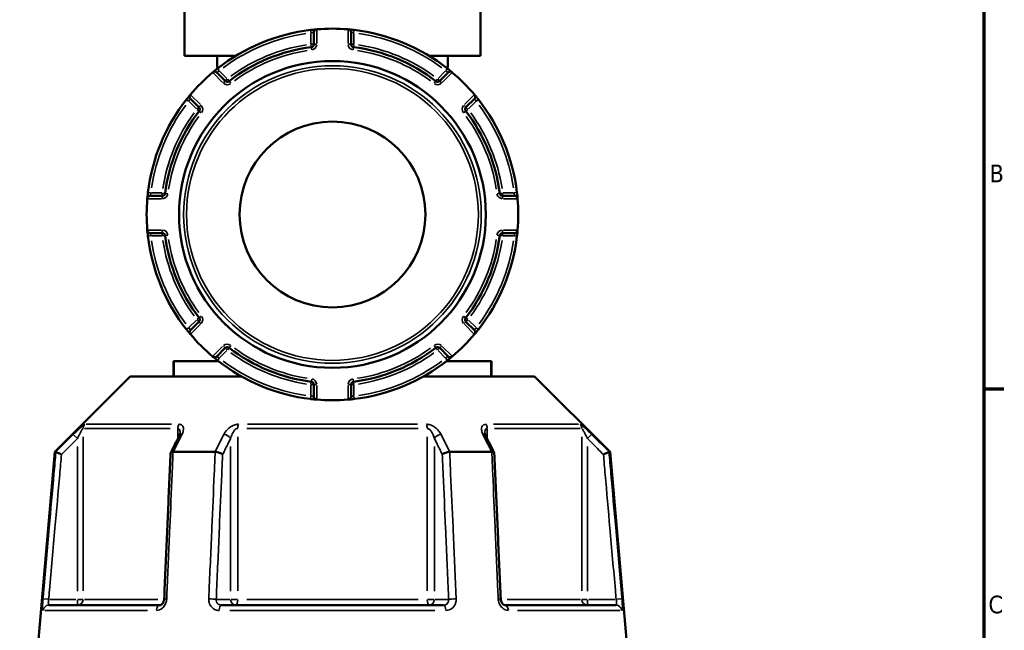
# Model space of a CAD drawing. Header units: millimetres. Extents: x 0 to 926, y 0 to 970.
# Tile 10 of 17: x 655 to 825, y 404 to 509. Entities that reach past the tile are written whole.
import ezdxf

# ---------------------------------------------------------------- set-up
doc = ezdxf.new("R2010")
doc.units = ezdxf.units.MM
for name, color, linetype, lineweight in [('Border (ANSI)', 7, 'Continuous', 70), ('Visible (ANSI)', 7, 'Continuous', 50), ('Visible Narrow (ANSI)', 7, 'Continuous', 35)]:
    doc.layers.add(name, color=color, linetype=linetype, lineweight=lineweight)
doc.styles.add('Note Text (ANSI)', font='tahoma.ttf')

# ---------------------------------------------------------------- blocks, each defined once
blk = doc.blocks.new('Borders Default Border')
at = {"layer": 'Border (ANSI)'}
blk.add_line((821, 445.5), (824.45, 445.5), dxfattribs=at)
at = {"layer": 'Border (ANSI)', "flags": 128}
blk.add_lwpolyline([(20, 20), (20, 574), (821, 574), (821, 20), (20, 20)], dxfattribs=at)
at = {"layer": 'Border (ANSI)', "char_height": 3.05, "attachment_point": 7, "style": 'Note Text (ANSI)'}
for s, insert in [('B', (821.99, 481.1)), ('C', (821.8, 406.8))]:
    blk.add_mtext(s, dxfattribs=dict(at, insert=insert))

msp = doc.modelspace()

# ---------------------------------------------------------------- linework, layer by layer
at = {"layer": 'Visible (ANSI)'}
for p, q in [((683.332, 510.653), (683.332, 502.853)), ((734.332, 510.653), (734.332, 502.853)), ((705.632, 506.945), (705.632, 504.875)), ((712.032, 504.875), (712.032, 506.945)), ((683.332, 502.853), (692.125, 502.853)), ((688.982, 502.853), (688.982, 500.853)), ((725.539, 502.853), (734.332, 502.853)), ((728.682, 502.853), (728.682, 500.853)), ((688.982, 500.853), (689.229, 500.853)), ((728.436, 500.853), (728.682, 500.853)), ((690.367, 498.552), (688.903, 500.015)), ((728.761, 500.015), (727.298, 498.552)), ((684.378, 495.49), (685.841, 494.026)), ((731.823, 494.026), (733.287, 495.49)), ((679.518, 478.761), (677.448, 478.761)), ((740.216, 478.761), (738.146, 478.761)), ((677.448, 472.361), (679.518, 472.361)), ((738.146, 472.361), (740.216, 472.361)), ((685.841, 457.095), (684.378, 455.631)), ((733.287, 455.631), (731.823, 457.095)), ((688.903, 451.106), (690.367, 452.57)), ((727.298, 452.57), (728.761, 451.106)), ((681.447, 450.268), (681.581, 450.268)), ((681.447, 450.268), (681.447, 447.668)), ((681.581, 450.268), (689.229, 450.268)), ((728.436, 450.268), (736.084, 450.268)), ((736.084, 450.268), (736.218, 450.268)), ((736.218, 447.668), (736.218, 450.268)), ((674.017, 447.668), (661.017, 434.668)), ((674.017, 447.668), (693.148, 447.668)), ((724.517, 447.668), (743.648, 447.668)), ((743.648, 447.668), (756.648, 434.668)), ((705.632, 446.247), (705.632, 444.177)), ((712.032, 444.177), (712.032, 446.247)), ((661.017, 434.668), (657.832, 398.268)), ((661.017, 434.668), (661.198, 434.668)), ((681.411, 434.668), (688.619, 434.668)), ((729.045, 434.668), (736.253, 434.668)), ((756.466, 434.668), (756.648, 434.668)), ((756.648, 434.668), (759.832, 398.268)), ((660.003, 408.268), (679.135, 408.268)), ((689.7, 408.268), (727.964, 408.268)), ((738.53, 408.268), (757.662, 408.268))]:
    msp.add_line(p, q, dxfattribs=at)
for radius in [26.414, 16]:
    msp.add_circle((708.832, 475.561), radius, dxfattribs=at)
for centre, radius, start, end in [((708.832, 475.561), 32, 96.74555, 128.25445), ((706.132, 506.945), 0.5, 94.9171, 180), ((708.832, 475.561), 32, 85.15991, 94.84009), ((711.532, 506.945), 0.5, 0, 85.0829), ((708.832, 475.561), 32, 51.74555, 83.25445), ((708.832, 475.561), 29.047, 97.19378, 127.80622), ((705.132, 504.875), 0.5, 277.19378, 0), ((712.532, 504.875), 0.5, 180, 262.80622), ((708.832, 475.561), 29.047, 52.19378, 82.80622), ((708.832, 475.561), 32, 130.15991, 139.84009), ((688.55, 499.662), 0.5, 45, 130.0829), ((690.72, 498.905), 0.5, 225, 307.80622), ((726.944, 498.905), 0.5, 232.19378, 315), ((729.115, 499.662), 0.5, 49.9171, 135), ((708.832, 475.561), 32, 40.15991, 49.84009), ((708.832, 475.561), 32, 141.74555, 173.25445), ((684.731, 495.843), 0.5, 139.9171, 225), ((732.933, 495.843), 0.5, 315, 40.0829), ((708.832, 475.561), 32, 6.74555, 38.25445), ((685.488, 493.673), 0.5, 322.19378, 45), ((732.177, 493.673), 0.5, 135, 217.80622), ((708.832, 475.561), 29.047, 142.19378, 172.80622), ((708.832, 475.561), 29.047, 7.19378, 37.80622), ((708.832, 475.561), 32, 175.15991, 184.84009), ((677.448, 478.261), 0.5, 90, 175.0829), ((679.518, 479.261), 0.5, 270, 352.80622), ((738.146, 479.261), 0.5, 187.19378, 270), ((740.216, 478.261), 0.5, 4.9171, 90), ((708.832, 475.561), 32, 355.15991, 4.84009), ((677.448, 472.861), 0.5, 184.9171, 270), ((708.832, 475.561), 32, 186.74555, 218.25445), ((679.518, 471.861), 0.5, 7.19378, 90), ((708.832, 475.561), 29.047, 187.19378, 217.80622), ((708.832, 475.561), 29.047, 322.19378, 352.80622), ((708.832, 475.561), 32, 321.74555, 353.25445), ((738.146, 471.861), 0.5, 90, 172.80622), ((740.216, 472.861), 0.5, 270, 355.0829), ((685.488, 457.449), 0.5, 315, 37.80622), ((732.177, 457.449), 0.5, 142.19378, 225), ((684.731, 455.278), 0.5, 135, 220.0829), ((708.832, 475.561), 32, 220.15991, 229.84009), ((708.832, 475.561), 32, 310.15991, 319.84009), ((732.933, 455.278), 0.5, 319.9171, 45), ((688.55, 451.46), 0.5, 229.9171, 315), ((690.72, 452.216), 0.5, 52.19378, 135), ((708.832, 475.561), 29.047, 232.19378, 262.80622), ((708.832, 475.561), 29.047, 277.19378, 307.80622), ((726.944, 452.216), 0.5, 45, 127.80622), ((729.115, 451.46), 0.5, 225, 310.0829), ((708.832, 475.561), 32, 231.74555, 263.25445), ((708.832, 475.561), 32, 276.74555, 308.25445), ((705.132, 446.247), 0.5, 0, 82.80622), ((712.532, 446.247), 0.5, 97.19378, 180), ((706.132, 444.177), 0.5, 180, 265.0829), ((708.832, 475.561), 32, 265.15991, 274.84009), ((711.532, 444.177), 0.5, 274.9171, 0)]:
    msp.add_arc(centre, radius, start, end, dxfattribs=at)
for centre, major_axis, ratio, start_param, end_param in [((6603.01, -11036.724), (197.434, -16192.869), 0.5090208, 3.9187026, 3.9189559), ((-5111.644, -10892.168), (195.814, 15988.843), 0.5090604, 5.5058481, 5.5061046)]:
    msp.add_ellipse(centre, major_axis=major_axis, ratio=ratio, start_param=start_param, end_param=end_param, dxfattribs=at)
for points, knots in [([(706.089, 507.443), (706.089, 507.443), (706.01, 507.436), (705.752, 507.412), (705.593, 507.397), (705.307, 507.366), (705.19, 507.353), (705.074, 507.339)], [-0.15750602, -0.15750602, -0.15750602, -0.15750602, -0.09025498, -0.09025498, -0.03471345, -0.03471345, 0, 0, 0, 0]), ([(712.591, 507.339), (712.549, 507.344), (712.506, 507.349), (712.287, 507.374), (712.116, 507.392), (711.864, 507.417), (711.772, 507.425), (711.653, 507.436), (711.615, 507.439), (711.582, 507.442), (711.575, 507.443), (711.575, 507.443)], [-0.15750537, -0.15750537, -0.15750537, -0.15750537, -0.14489859, -0.14489859, -0.09183714, -0.09183714, -0.05102063, -0.05102063, -0.01962332, -0.01962332, 0, 0, 0, 0]), ([(689.019, 500.689), (688.989, 500.665), (688.959, 500.641), (688.788, 500.506), (688.652, 500.396), (688.454, 500.233), (688.382, 500.173), (688.288, 500.095), (688.259, 500.071), (688.233, 500.049), (688.228, 500.044), (688.228, 500.044)], [-0.1575053, -0.1575053, -0.1575053, -0.1575053, -0.14610875, -0.14610875, -0.09260413, -0.09260413, -0.05144674, -0.05144674, -0.01978721, -0.01978721, 0, 0, 0, 0]), ([(729.437, 500.044), (729.437, 500.044), (729.434, 500.047), (729.403, 500.073), (729.325, 500.138), (729.118, 500.309), (729.006, 500.401), (728.807, 500.561), (728.726, 500.626), (728.645, 500.689)], [-0.1575067, -0.1575067, -0.1575067, -0.1575067, -0.14229049, -0.14229049, -0.07905027, -0.07905027, -0.03040395, -0.03040395, 0, 0, 0, 0]), ([(684.349, 496.165), (684.349, 496.165), (684.346, 496.162), (684.32, 496.131), (684.255, 496.053), (684.084, 495.847), (683.992, 495.734), (683.832, 495.535), (683.767, 495.454), (683.704, 495.374)], [-0.1575067, -0.1575067, -0.1575067, -0.1575067, -0.14229049, -0.14229049, -0.07905027, -0.07905027, -0.03040395, -0.03040395, 0, 0, 0, 0]), ([(733.961, 495.374), (733.937, 495.404), (733.913, 495.434), (733.777, 495.605), (733.667, 495.741), (733.505, 495.939), (733.445, 496.011), (733.367, 496.105), (733.342, 496.134), (733.32, 496.16), (733.316, 496.165), (733.316, 496.165)], [-0.1575053, -0.1575053, -0.1575053, -0.1575053, -0.14610875, -0.14610875, -0.09260413, -0.09260413, -0.05144674, -0.05144674, -0.01978721, -0.01978721, 0, 0, 0, 0]), ([(677.054, 479.319), (677.049, 479.277), (677.044, 479.235), (677.019, 479.015), (677.001, 478.844), (676.976, 478.592), (676.968, 478.5), (676.957, 478.381), (676.954, 478.344), (676.951, 478.31), (676.95, 478.304), (676.95, 478.304)], [-0.15750537, -0.15750537, -0.15750537, -0.15750537, -0.14489859, -0.14489859, -0.09183714, -0.09183714, -0.05102063, -0.05102063, -0.01962332, -0.01962332, 0, 0, 0, 0]), ([(740.715, 478.304), (740.715, 478.304), (740.708, 478.383), (740.684, 478.641), (740.668, 478.8), (740.638, 479.086), (740.625, 479.203), (740.611, 479.319)], [-0.15750602, -0.15750602, -0.15750602, -0.15750602, -0.09025498, -0.09025498, -0.03471345, -0.03471345, 0, 0, 0, 0]), ([(676.95, 472.818), (676.95, 472.818), (676.957, 472.738), (676.981, 472.48), (676.996, 472.322), (677.027, 472.035), (677.04, 471.919), (677.054, 471.802)], [-0.15750602, -0.15750602, -0.15750602, -0.15750602, -0.09025498, -0.09025498, -0.03471345, -0.03471345, 0, 0, 0, 0]), ([(740.611, 471.802), (740.616, 471.844), (740.621, 471.887), (740.646, 472.106), (740.664, 472.277), (740.689, 472.529), (740.697, 472.621), (740.708, 472.74), (740.711, 472.778), (740.714, 472.811), (740.715, 472.818), (740.715, 472.818)], [-0.15750537, -0.15750537, -0.15750537, -0.15750537, -0.14489859, -0.14489859, -0.09183714, -0.09183714, -0.05102063, -0.05102063, -0.01962332, -0.01962332, 0, 0, 0, 0]), ([(683.704, 455.748), (683.728, 455.717), (683.752, 455.687), (683.887, 455.516), (683.997, 455.381), (684.16, 455.182), (684.22, 455.11), (684.298, 455.016), (684.322, 454.987), (684.344, 454.961), (684.349, 454.956), (684.349, 454.956)], [-0.1575053, -0.1575053, -0.1575053, -0.1575053, -0.14610875, -0.14610875, -0.09260413, -0.09260413, -0.05144674, -0.05144674, -0.01978721, -0.01978721, 0, 0, 0, 0]), ([(733.316, 454.956), (733.316, 454.956), (733.318, 454.959), (733.344, 454.99), (733.41, 455.068), (733.581, 455.275), (733.673, 455.387), (733.833, 455.586), (733.897, 455.667), (733.961, 455.748)], [-0.1575067, -0.1575067, -0.1575067, -0.1575067, -0.14229049, -0.14229049, -0.07905027, -0.07905027, -0.03040395, -0.03040395, 0, 0, 0, 0]), ([(688.228, 451.077), (688.228, 451.077), (688.231, 451.074), (688.262, 451.048), (688.339, 450.983), (688.546, 450.812), (688.659, 450.72), (688.858, 450.56), (688.938, 450.496), (689.019, 450.432)], [-0.1575067, -0.1575067, -0.1575067, -0.1575067, -0.14229049, -0.14229049, -0.07905027, -0.07905027, -0.03040395, -0.03040395, 0, 0, 0, 0]), ([(728.645, 450.432), (728.676, 450.456), (728.706, 450.48), (728.877, 450.616), (729.012, 450.725), (729.211, 450.888), (729.283, 450.948), (729.376, 451.026), (729.406, 451.051), (729.432, 451.073), (729.437, 451.077), (729.437, 451.077)], [-0.1575053, -0.1575053, -0.1575053, -0.1575053, -0.14610875, -0.14610875, -0.09260413, -0.09260413, -0.05144674, -0.05144674, -0.01978721, -0.01978721, 0, 0, 0, 0]), ([(705.074, 443.782), (705.116, 443.777), (705.158, 443.772), (705.378, 443.747), (705.549, 443.729), (705.8, 443.704), (705.893, 443.696), (706.012, 443.685), (706.049, 443.682), (706.083, 443.679), (706.089, 443.678), (706.089, 443.678)], [-0.15750537, -0.15750537, -0.15750537, -0.15750537, -0.14489859, -0.14489859, -0.09183714, -0.09183714, -0.05102063, -0.05102063, -0.01962332, -0.01962332, 0, 0, 0, 0]), ([(711.575, 443.678), (711.575, 443.678), (711.655, 443.685), (711.913, 443.709), (712.071, 443.725), (712.357, 443.755), (712.474, 443.768), (712.591, 443.782)], [-0.15750602, -0.15750602, -0.15750602, -0.15750602, -0.09025498, -0.09025498, -0.03471345, -0.03471345, 0, 0, 0, 0]), ([(682.585, 437.919), (682.585, 437.905), (682.584, 437.884), (682.578, 437.834), (682.573, 437.805), (682.557, 437.738), (682.547, 437.701), (682.521, 437.622), (682.505, 437.58), (682.469, 437.492), (682.447, 437.446), (682.424, 437.399)], [0.20265986, 0.20265986, 0.20265986, 0.20265986, 0.23121109, 0.23121109, 0.25976233, 0.25976233, 0.28831356, 0.28831356, 0.3168648, 0.3168648, 0.34541603, 0.34541603, 0.34541603, 0.34541603]), ([(735.241, 437.399), (735.217, 437.446), (735.196, 437.492), (735.159, 437.58), (735.144, 437.622), (735.118, 437.701), (735.107, 437.738), (735.092, 437.805), (735.087, 437.834), (735.08, 437.884), (735.079, 437.905), (735.079, 437.919)], [0, 0, 0, 0, 0.02855139, 0.02855139, 0.05710278, 0.05710278, 0.08565416, 0.08565416, 0.11420555, 0.11420555, 0.14275694, 0.14275694, 0.14275694, 0.14275694]), ([(662.161, 434.218), (662.16, 434.219), (662.158, 434.22), (662.038, 434.276), (661.921, 434.331), (661.7, 434.434), (661.598, 434.482), (661.421, 434.564), (661.348, 434.599), (661.243, 434.648), (661.211, 434.663), (661.201, 434.668)], [-0.15367829, -0.15367829, -0.15367829, -0.15367829, -0.15320302, -0.15320302, -0.11407622, -0.11407622, -0.07545867, -0.07545867, -0.03695852, -0.03695852, 0, 0, 0, 0]), ([(680.955, 434.445), (680.881, 432.769), (680.808, 431.094), (680.661, 427.743), (680.587, 426.067), (680.44, 422.716), (680.366, 421.041), (680.219, 417.69), (680.146, 416.014), (679.999, 412.663), (679.925, 410.988), (679.852, 409.312)], [0.5667474, 0.5667474, 0.5667474, 0.5667474, 1.0713319, 1.0713319, 1.5759164, 1.5759164, 2.0805009, 2.0805009, 2.5850854, 2.5850854, 3.0896699, 3.0896699, 3.0896699, 3.0896699]), ([(681.39, 434.668), (681.289, 434.663), (681.202, 434.648), (681.061, 434.599), (681.01, 434.564), (680.965, 434.499), (680.956, 434.473), (680.955, 434.445)], [-0.153560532, -0.153560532, -0.153560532, -0.153560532, -0.11651574, -0.11651574, -0.077925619, -0.077925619, -0.05525599, -0.05525599, -0.05525599, -0.05525599]), ([(689.913, 434.218), (689.913, 434.219), (689.912, 434.22), (689.852, 434.276), (689.773, 434.331), (689.585, 434.434), (689.477, 434.482), (689.243, 434.564), (689.119, 434.599), (688.873, 434.648), (688.754, 434.663), (688.643, 434.668)], [-0.15367829, -0.15367829, -0.15367829, -0.15367829, -0.15320316, -0.15320316, -0.11407628, -0.11407628, -0.07545892, -0.07545892, -0.03695858, -0.03695858, 0, 0, 0, 0]), ([(729.022, 434.668), (728.911, 434.663), (728.792, 434.648), (728.546, 434.599), (728.421, 434.564), (728.188, 434.482), (728.08, 434.434), (727.892, 434.331), (727.813, 434.276), (727.753, 434.22), (727.752, 434.219), (727.751, 434.218)], [-0.15356055, -0.15356055, -0.15356055, -0.15356055, -0.11651575, -0.11651575, -0.0779256, -0.0779256, -0.03921815, -0.03921815, 0, 0, 0.00047625, 0.00047625, 0.00047625, 0.00047625]), ([(736.71, 434.445), (736.708, 434.473), (736.7, 434.499), (736.654, 434.564), (736.603, 434.599), (736.462, 434.648), (736.375, 434.663), (736.274, 434.668)], [-0.098075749, -0.098075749, -0.098075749, -0.098075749, -0.075458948, -0.075458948, -0.036958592, -0.036958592, 0, 0, 0, 0]), ([(737.813, 409.312), (737.74, 410.988), (737.666, 412.663), (737.519, 416.014), (737.445, 417.69), (737.298, 421.041), (737.225, 422.716), (737.077, 426.067), (737.004, 427.743), (736.857, 431.094), (736.783, 432.769), (736.71, 434.445)], [1.2046153, 1.2046153, 1.2046153, 1.2046153, 1.7091998, 1.7091998, 2.2137843, 2.2137843, 2.7183688, 2.7183688, 3.2229534, 3.2229534, 3.7275379, 3.7275379, 3.7275379, 3.7275379]), ([(755.503, 434.218), (755.505, 434.219), (755.506, 434.22), (755.626, 434.276), (755.744, 434.331), (755.965, 434.434), (756.067, 434.482), (756.243, 434.564), (756.317, 434.599), (756.422, 434.648), (756.454, 434.663), (756.464, 434.668)], [-0.00047638, -0.00047638, -0.00047638, -0.00047638, 0, 0, 0.03921808, 0.03921808, 0.07792572, 0.07792572, 0.11651568, 0.11651568, 0.15356042, 0.15356042, 0.15356042, 0.15356042]), ([(679.852, 409.312), (679.847, 409.213), (679.832, 409.113), (679.783, 408.922), (679.749, 408.831), (679.668, 408.666), (679.62, 408.593), (679.519, 408.468), (679.465, 408.417), (679.358, 408.336), (679.306, 408.309), (679.211, 408.274), (679.17, 408.268), (679.135, 408.268)], [0, 0, 0, 0, 0.05067005, 0.05067005, 0.10084685, 0.10084685, 0.1507669, 0.1507669, 0.20138762, 0.20138762, 0.25586434, 0.25586434, 0.31481094, 0.31481094, 0.31481094, 0.31481094]), ([(738.53, 408.268), (738.492, 408.268), (738.448, 408.275), (738.34, 408.317), (738.277, 408.353), (738.158, 408.456), (738.102, 408.516), (738.002, 408.658), (737.957, 408.738), (737.885, 408.912), (737.856, 409.006), (737.824, 409.172), (737.816, 409.242), (737.813, 409.312)], [0, 0, 0, 0, 0.06296271, 0.06296271, 0.12592542, 0.12592542, 0.17893056, 0.17893056, 0.22915943, 0.22915943, 0.27910739, 0.27910739, 0.31481354, 0.31481354, 0.31481354, 0.31481354])]:
    msp.add_open_spline(points, degree=3, knots=knots, dxfattribs=at)
for points in [[(706.132, 507.447), (706.118, 507.445), (706.104, 507.444), (706.089, 507.443)], [(711.575, 507.443), (711.561, 507.444), (711.546, 507.445), (711.532, 507.447)], [(688.228, 500.044), (688.217, 500.035), (688.206, 500.026), (688.195, 500.017)], [(729.47, 500.017), (729.459, 500.026), (729.448, 500.035), (729.437, 500.044)], [(684.376, 496.198), (684.367, 496.187), (684.358, 496.176), (684.349, 496.165)], [(733.316, 496.165), (733.307, 496.176), (733.297, 496.187), (733.288, 496.198)], [(676.95, 478.304), (676.949, 478.289), (676.948, 478.275), (676.946, 478.261)], [(740.718, 478.261), (740.717, 478.275), (740.716, 478.289), (740.715, 478.304)], [(676.946, 472.861), (676.948, 472.847), (676.949, 472.832), (676.95, 472.818)], [(740.715, 472.818), (740.716, 472.832), (740.717, 472.847), (740.718, 472.861)], [(684.349, 454.956), (684.358, 454.945), (684.367, 454.934), (684.376, 454.923)], [(733.288, 454.923), (733.297, 454.934), (733.307, 454.945), (733.316, 454.956)], [(688.195, 451.105), (688.206, 451.096), (688.217, 451.086), (688.228, 451.077)], [(729.437, 451.077), (729.448, 451.086), (729.459, 451.096), (729.47, 451.105)], [(706.089, 443.678), (706.104, 443.677), (706.118, 443.676), (706.132, 443.675)], [(711.532, 443.675), (711.546, 443.676), (711.561, 443.677), (711.575, 443.678)], [(661.198, 434.668), (661.199, 434.668), (661.2, 434.668), (661.201, 434.668)], [(681.39, 434.668), (681.397, 434.668), (681.404, 434.668), (681.411, 434.668)], [(688.619, 434.668), (688.627, 434.668), (688.635, 434.668), (688.643, 434.668)], [(729.022, 434.668), (729.03, 434.668), (729.037, 434.668), (729.045, 434.668)], [(736.253, 434.668), (736.26, 434.668), (736.267, 434.668), (736.274, 434.668)], [(756.464, 434.668), (756.465, 434.668), (756.466, 434.668), (756.466, 434.668)]]:
    msp.add_open_spline(points, degree=3, dxfattribs=at)
at = {"layer": 'Visible Narrow (ANSI)'}
for p, q in [((705.074, 507.338), (705.128, 506.882)), ((706.132, 505.003), (706.132, 507.318)), ((711.532, 507.318), (711.532, 505.003)), ((712.537, 506.882), (712.591, 507.338)), ((705.132, 506.744), (705.132, 504.973)), ((712.532, 504.973), (712.532, 506.744)), ((705.137, 504.836), (705.195, 504.38)), ((705.631, 504.875), (705.172, 504.875)), ((705.195, 504.377), (705.253, 503.922)), ((706.093, 504.875), (705.634, 504.875)), ((712.031, 504.875), (711.572, 504.875)), ((712.493, 504.875), (712.034, 504.875)), ((712.412, 503.922), (712.469, 504.377)), ((712.47, 504.38), (712.527, 504.836)), ((689.305, 500.327), (689.02, 500.688)), ((728.644, 500.688), (728.36, 500.327)), ((688.286, 499.926), (689.922, 498.289)), ((690.651, 498.975), (689.398, 500.227)), ((690.366, 498.55), (690.041, 498.226)), ((690.693, 498.877), (690.368, 498.553)), ((691.026, 498.511), (690.744, 498.874)), ((726.92, 498.874), (726.639, 498.511)), ((727.297, 498.553), (726.972, 498.877)), ((728.266, 500.227), (727.014, 498.975)), ((727.624, 498.226), (727.299, 498.55)), ((727.742, 498.289), (729.379, 499.926)), ((691.309, 498.146), (691.028, 498.509)), ((726.637, 498.509), (726.355, 498.146)), ((683.705, 495.373), (684.066, 495.088)), ((686.104, 494.471), (684.467, 496.107)), ((733.197, 496.107), (731.561, 494.471)), ((733.599, 495.088), (733.96, 495.373)), ((684.166, 494.994), (685.418, 493.742)), ((685.84, 494.025), (685.516, 493.7)), ((685.519, 493.648), (685.882, 493.367)), ((686.167, 494.352), (685.842, 494.027)), ((731.822, 494.027), (731.497, 494.352)), ((731.783, 493.367), (732.146, 493.648)), ((732.149, 493.7), (731.824, 494.025)), ((732.246, 493.742), (733.499, 494.994)), ((685.884, 493.365), (686.247, 493.084)), ((731.418, 493.084), (731.781, 493.365)), ((677.511, 479.265), (677.055, 479.319)), ((677.075, 478.261), (679.39, 478.261)), ((679.42, 479.261), (677.649, 479.261)), ((679.518, 479.221), (679.518, 478.762)), ((679.518, 478.759), (679.518, 478.3)), ((680.013, 479.198), (679.557, 479.256)), ((680.471, 479.14), (680.016, 479.198)), ((737.649, 479.198), (737.193, 479.14)), ((738.107, 479.256), (737.652, 479.198)), ((738.146, 478.762), (738.146, 479.221)), ((738.146, 478.3), (738.146, 478.759)), ((740.016, 479.261), (738.245, 479.261)), ((738.275, 478.261), (740.59, 478.261)), ((740.609, 479.319), (740.153, 479.265)), ((677.055, 471.802), (677.511, 471.856)), ((679.39, 472.861), (677.075, 472.861)), ((677.649, 471.861), (679.42, 471.861)), ((679.518, 472.821), (679.518, 472.362)), ((679.518, 472.359), (679.518, 471.9)), ((679.557, 471.866), (680.013, 471.923)), ((680.016, 471.923), (680.471, 471.981)), ((737.193, 471.981), (737.649, 471.923)), ((737.652, 471.923), (738.107, 471.866)), ((738.146, 472.362), (738.146, 472.821)), ((738.146, 471.9), (738.146, 472.359)), ((738.245, 471.861), (740.016, 471.861)), ((740.59, 472.861), (738.275, 472.861)), ((740.153, 471.856), (740.609, 471.802)), ((686.247, 458.038), (685.884, 457.756)), ((731.781, 457.756), (731.418, 458.038)), ((685.418, 457.379), (684.166, 456.127)), ((684.467, 455.014), (686.104, 456.651)), ((685.516, 457.421), (685.84, 457.096)), ((685.882, 457.754), (685.519, 457.473)), ((685.842, 457.094), (686.167, 456.769)), ((731.497, 456.769), (731.822, 457.094)), ((731.561, 456.651), (733.197, 455.014)), ((732.146, 457.473), (731.783, 457.754)), ((731.824, 457.096), (732.149, 457.421)), ((733.499, 456.127), (732.246, 457.379)), ((684.066, 456.033), (683.705, 455.749)), ((733.96, 455.749), (733.599, 456.033)), ((689.922, 452.832), (688.286, 451.196)), ((690.041, 452.896), (690.366, 452.571)), ((691.028, 452.612), (691.309, 452.975)), ((726.355, 452.975), (726.637, 452.612)), ((727.299, 452.571), (727.624, 452.896)), ((729.379, 451.196), (727.742, 452.832)), ((689.398, 450.894), (690.651, 452.147)), ((690.368, 452.569), (690.693, 452.244)), ((690.744, 452.247), (691.026, 452.61)), ((726.639, 452.61), (726.92, 452.247)), ((726.972, 452.244), (727.297, 452.569)), ((727.014, 452.147), (728.266, 450.894)), ((681.581, 447.798), (681.581, 450.138)), ((689.02, 450.433), (689.305, 450.794)), ((728.36, 450.794), (728.644, 450.433)), ((736.084, 450.138), (736.084, 447.798)), ((705.132, 446.148), (705.132, 444.377)), ((705.195, 446.741), (705.137, 446.285)), ((705.172, 446.247), (705.631, 446.247)), ((705.253, 447.2), (705.195, 446.744)), ((705.634, 446.247), (706.093, 446.247)), ((706.132, 443.803), (706.132, 446.118)), ((711.532, 446.118), (711.532, 443.803)), ((711.572, 446.247), (712.031, 446.247)), ((712.034, 446.247), (712.493, 446.247)), ((712.469, 446.744), (712.412, 447.2)), ((712.527, 446.285), (712.47, 446.741)), ((712.532, 444.377), (712.532, 446.148)), ((705.128, 444.24), (705.074, 443.784)), ((712.591, 443.784), (712.537, 444.24)), ((666.444, 439.426), (681.09, 439.426)), ((694.187, 439.426), (723.477, 439.426)), ((736.575, 439.426), (751.22, 439.426)), ((664.205, 437.652), (664.851, 437.003)), ((680.901, 438.719), (666.156, 438.719)), ((682.2, 438.631), (682.2, 437.041)), ((723.577, 438.719), (694.088, 438.719)), ((735.465, 437.041), (735.465, 438.631)), ((751.508, 438.719), (736.764, 438.719)), ((752.814, 437.003), (753.459, 437.652)), ((665.894, 410.741), (665.894, 437.247)), ((692.527, 410.741), (692.527, 437.247)), ((725.138, 437.247), (725.138, 410.741)), ((751.77, 437.247), (751.77, 410.741)), ((664.904, 435.566), (664.904, 410.652)), ((691.285, 435.566), (691.285, 410.652)), ((726.38, 410.652), (726.38, 435.566)), ((752.761, 410.652), (752.761, 435.566)), ((659.896, 409.275), (658.986, 409.355)), ((664.657, 409.268), (660.217, 409.268)), ((664.904, 409.19), (664.904, 408.271)), ((665.882, 409.268), (664.975, 409.268)), ((666.129, 409.268), (678.738, 409.268)), ((691.161, 409.268), (688.941, 409.268)), ((692.46, 409.268), (691.323, 409.268)), ((694.088, 409.268), (723.577, 409.268)), ((726.342, 409.268), (725.205, 409.268)), ((728.723, 409.268), (726.503, 409.268)), ((738.927, 409.268), (751.535, 409.268)), ((752.689, 409.268), (751.783, 409.268)), ((752.761, 408.271), (752.761, 409.19)), ((757.448, 409.268), (753.007, 409.268)), ((758.678, 409.355), (757.768, 409.275)), ((676.96, 407.355), (659.303, 407.355)), ((726.489, 407.355), (691.175, 407.355)), ((758.362, 407.355), (740.705, 407.355))]:
    msp.add_line(p, q, dxfattribs=at)
for radius in [25.625, 25.126]:
    msp.add_circle((708.832, 475.561), radius, dxfattribs=at)
for centre, radius, start, end in [((708.832, 475.561), 31.5, 98.321, 126.679), ((708.832, 475.561), 31.5, 53.321, 81.679), ((708.832, 475.561), 29.547, 98.72441, 126.27559), ((708.832, 475.561), 28.547, 98.72441, 126.27559), ((705.132, 504.875), 1, 281.33409, 355.85969), ((712.532, 504.875), 1, 184.14031, 258.66591), ((708.832, 475.561), 28.547, 53.72441, 81.27559), ((708.832, 475.561), 29.547, 53.72441, 81.27559), ((690.72, 498.905), 1, 229.14031, 303.66591), ((726.944, 498.905), 1, 236.33409, 310.85969), ((708.832, 475.561), 31.5, 143.321, 171.679), ((685.488, 493.673), 1, 326.33409, 40.85969), ((732.177, 493.673), 1, 139.14031, 213.66591), ((708.832, 475.561), 31.5, 8.321, 36.679), ((708.832, 475.561), 29.547, 143.72441, 171.27559), ((708.832, 475.561), 28.547, 143.72441, 171.27559), ((708.832, 475.561), 28.547, 8.72441, 36.27559), ((708.832, 475.561), 29.547, 8.72441, 36.27559), ((679.518, 479.261), 1, 274.14031, 348.66591), ((738.146, 479.261), 1, 191.33409, 265.85969), ((679.518, 471.861), 1, 11.33409, 85.85969), ((738.146, 471.861), 1, 94.14031, 168.66591), ((708.832, 475.561), 31.5, 188.321, 216.679), ((708.832, 475.561), 29.547, 188.72441, 216.27559), ((708.832, 475.561), 28.547, 188.72441, 216.27559), ((708.832, 475.561), 28.547, 323.72441, 351.27559), ((708.832, 475.561), 29.547, 323.72441, 351.27559), ((708.832, 475.561), 31.5, 323.321, 351.679), ((685.488, 457.449), 1, 319.14031, 33.66591), ((732.177, 457.449), 1, 146.33409, 220.85969), ((690.72, 452.216), 1, 56.33409, 130.85969), ((726.944, 452.216), 1, 49.14031, 123.66591), ((708.832, 475.561), 29.547, 233.72441, 261.27559), ((708.832, 475.561), 28.547, 233.72441, 261.27559), ((708.832, 475.561), 28.547, 278.72441, 306.27559), ((708.832, 475.561), 29.547, 278.72441, 306.27559), ((708.832, 475.561), 31.5, 233.321, 261.679), ((708.832, 475.561), 31.5, 278.321, 306.679), ((705.132, 446.247), 1, 4.14031, 78.66591), ((712.532, 446.247), 1, 101.33409, 175.85969)]:
    msp.add_arc(centre, radius, start, end, dxfattribs=at)
for centre, major_axis, ratio, start_param, end_param in [((666.885, 438.719), (0, -1), 0.9904959, 3.9662607, 4.6731191), ((682.814, 438.719), (0, 1), 0.6143631, 0.8246681, 1.5315264), ((692.903, 438.719), (0, -1), 0.3761328, 3.9662607, 4.6731191), ((724.762, 438.719), (0, 1), 0.3761328, 4.7516589, 5.4585172), ((734.851, 438.719), (0, -1), 0.6143631, 1.6100662, 2.3169246), ((750.78, 438.719), (0, 1), 0.9904959, 4.7516589, 5.4585172), ((683.317, 436.95), (-0.894, 0.449), 0.6136988, 5.5048942, 6.2422226), ((690.419, 436.95), (-0.894, 0.449), 0.6136988, 3.9026286, 5.2571626), ((727.246, 436.95), (-0.894, -0.449), 0.6136988, 4.1676154, 5.5221494), ((734.347, 436.95), (0.894, 0.449), 0.6136988, 0.0409627, 0.7782911), ((664.904, 409.268), (0, -1), 0.9904959, 0.0785398, 1.4922565), ((680.851, 409.268), (-0.999, 0.044), 0.0757423, 5.369153, 6.2350783), ((687.952, 409.268), (0.999, -0.044), 0.0757423, 0.5996329, 1.9382948), ((692.151, 409.268), (0, -1), 0.8660254, 4.7909288, 6.2046455), ((692.151, 409.268), (0, -1), 0.3761328, 0.0785398, 1.4922565), ((725.514, 409.268), (0, -1), 0.3761328, 4.7909288, 6.2046455), ((725.514, 409.268), (0, -1), 0.8660254, 0.0785398, 1.4922565), ((729.713, 409.268), (0.999, 0.044), 0.0757423, 1.2032978, 2.5419597), ((736.814, 409.268), (0.999, 0.044), 0.0757423, 0.048107, 0.9140323), ((752.761, 409.268), (0, -1), 0.9904959, 4.7909288, 6.2046455), ((660.003, 407.268), (0, 1), 0.992287, 0.0741765, 1.4093534), ((679.135, 407.268), (0, 1), 0.6034974, 0.0741765, 1.4093534), ((689.7, 407.268), (0, 1), 0.3887896, 0.0741765, 1.4093534), ((727.964, 407.268), (0, 1), 0.3887896, 4.8738319, 6.2090088), ((738.53, 407.268), (0, 1), 0.6034974, 4.8738319, 6.2090088), ((757.662, 407.268), (0, 1), 0.992287, 4.8738319, 6.2090088)]:
    msp.add_ellipse(centre, major_axis=major_axis, ratio=ratio, start_param=start_param, end_param=end_param, dxfattribs=at)
for points, knots in [([(705.132, 506.843), (705.19, 506.856), (705.247, 506.869), (705.388, 506.899), (705.466, 506.915), (705.593, 506.938), (705.632, 506.945), (705.632, 506.945)], [0, 0, 0, 0, 0.03471345, 0.03471345, 0.09025498, 0.09025498, 0.15750602, 0.15750602, 0.15750602, 0.15750602]), ([(712.032, 506.945), (712.032, 506.945), (712.036, 506.944), (712.052, 506.941), (712.07, 506.938), (712.129, 506.928), (712.175, 506.919), (712.298, 506.895), (712.383, 506.877), (712.491, 506.852), (712.511, 506.848), (712.532, 506.843)], [0, 0, 0, 0, 0.01962332, 0.01962332, 0.05102063, 0.05102063, 0.09183714, 0.09183714, 0.14489859, 0.14489859, 0.15750537, 0.15750537, 0.15750537, 0.15750537]), ([(688.903, 500.015), (688.903, 500.015), (688.906, 500.017), (688.92, 500.027), (688.935, 500.038), (688.985, 500.072), (689.024, 500.099), (689.13, 500.17), (689.203, 500.218), (689.296, 500.276), (689.312, 500.286), (689.329, 500.297)], [0, 0, 0, 0, 0.01978721, 0.01978721, 0.05144674, 0.05144674, 0.09260413, 0.09260413, 0.14610875, 0.14610875, 0.1575053, 0.1575053, 0.1575053, 0.1575053]), ([(728.336, 500.297), (728.38, 500.269), (728.423, 500.242), (728.531, 500.173), (728.591, 500.132), (728.702, 500.057), (728.743, 500.028), (728.76, 500.016), (728.761, 500.015), (728.761, 500.015)], [0, 0, 0, 0, 0.03040395, 0.03040395, 0.07905027, 0.07905027, 0.14229049, 0.14229049, 0.1575067, 0.1575067, 0.1575067, 0.1575067]), ([(684.096, 495.064), (684.123, 495.108), (684.151, 495.152), (684.22, 495.259), (684.26, 495.32), (684.336, 495.43), (684.365, 495.472), (684.377, 495.488), (684.378, 495.49), (684.378, 495.49)], [0, 0, 0, 0, 0.03040395, 0.03040395, 0.07905027, 0.07905027, 0.14229049, 0.14229049, 0.1575067, 0.1575067, 0.1575067, 0.1575067]), ([(733.287, 495.49), (733.287, 495.49), (733.289, 495.487), (733.299, 495.473), (733.31, 495.458), (733.344, 495.408), (733.371, 495.369), (733.442, 495.263), (733.49, 495.19), (733.548, 495.097), (733.558, 495.081), (733.568, 495.064)], [0, 0, 0, 0, 0.01978721, 0.01978721, 0.05144674, 0.05144674, 0.09260413, 0.09260413, 0.14610875, 0.14610875, 0.1575053, 0.1575053, 0.1575053, 0.1575053]), ([(677.448, 478.761), (677.448, 478.761), (677.449, 478.764), (677.452, 478.78), (677.455, 478.799), (677.465, 478.857), (677.474, 478.903), (677.498, 479.027), (677.516, 479.111), (677.541, 479.219), (677.545, 479.24), (677.55, 479.261)], [0, 0, 0, 0, 0.01962332, 0.01962332, 0.05102063, 0.05102063, 0.09183714, 0.09183714, 0.14489859, 0.14489859, 0.15750537, 0.15750537, 0.15750537, 0.15750537]), ([(740.114, 479.261), (740.128, 479.203), (740.141, 479.146), (740.171, 479.005), (740.186, 478.927), (740.21, 478.8), (740.216, 478.761), (740.216, 478.761)], [0, 0, 0, 0, 0.03471345, 0.03471345, 0.09025498, 0.09025498, 0.15750602, 0.15750602, 0.15750602, 0.15750602]), ([(677.55, 471.861), (677.537, 471.918), (677.524, 471.976), (677.494, 472.116), (677.478, 472.194), (677.455, 472.322), (677.448, 472.361), (677.448, 472.361)], [0, 0, 0, 0, 0.03471345, 0.03471345, 0.09025498, 0.09025498, 0.15750602, 0.15750602, 0.15750602, 0.15750602]), ([(740.216, 472.361), (740.216, 472.361), (740.216, 472.357), (740.213, 472.341), (740.21, 472.323), (740.199, 472.264), (740.191, 472.218), (740.166, 472.095), (740.149, 472.01), (740.124, 471.902), (740.119, 471.882), (740.114, 471.861)], [0, 0, 0, 0, 0.01962332, 0.01962332, 0.05102063, 0.05102063, 0.09183714, 0.09183714, 0.14489859, 0.14489859, 0.15750537, 0.15750537, 0.15750537, 0.15750537]), ([(684.378, 455.631), (684.378, 455.631), (684.376, 455.634), (684.366, 455.648), (684.355, 455.664), (684.32, 455.713), (684.294, 455.752), (684.223, 455.858), (684.175, 455.932), (684.117, 456.024), (684.107, 456.041), (684.096, 456.057)], [0, 0, 0, 0, 0.01978721, 0.01978721, 0.05144674, 0.05144674, 0.09260413, 0.09260413, 0.14610875, 0.14610875, 0.1575053, 0.1575053, 0.1575053, 0.1575053]), ([(733.568, 456.057), (733.541, 456.013), (733.514, 455.97), (733.444, 455.862), (733.404, 455.802), (733.329, 455.691), (733.3, 455.65), (733.288, 455.633), (733.287, 455.631), (733.287, 455.631)], [0, 0, 0, 0, 0.03040395, 0.03040395, 0.07905027, 0.07905027, 0.14229049, 0.14229049, 0.1575067, 0.1575067, 0.1575067, 0.1575067]), ([(689.329, 450.825), (689.285, 450.852), (689.241, 450.879), (689.134, 450.949), (689.073, 450.989), (688.963, 451.064), (688.921, 451.093), (688.905, 451.105), (688.903, 451.106), (688.903, 451.106)], [0, 0, 0, 0, 0.03040395, 0.03040395, 0.07905027, 0.07905027, 0.14229049, 0.14229049, 0.1575067, 0.1575067, 0.1575067, 0.1575067]), ([(728.761, 451.106), (728.761, 451.106), (728.759, 451.104), (728.745, 451.094), (728.729, 451.083), (728.679, 451.049), (728.641, 451.022), (728.534, 450.951), (728.461, 450.903), (728.369, 450.845), (728.352, 450.835), (728.336, 450.825)], [0, 0, 0, 0, 0.01978721, 0.01978721, 0.05144674, 0.05144674, 0.09260413, 0.09260413, 0.14610875, 0.14610875, 0.1575053, 0.1575053, 0.1575053, 0.1575053]), ([(705.632, 444.177), (705.632, 444.177), (705.629, 444.177), (705.612, 444.18), (705.594, 444.183), (705.535, 444.194), (705.49, 444.202), (705.366, 444.227), (705.282, 444.244), (705.174, 444.269), (705.153, 444.274), (705.132, 444.279)], [0, 0, 0, 0, 0.01962332, 0.01962332, 0.05102063, 0.05102063, 0.09183714, 0.09183714, 0.14489859, 0.14489859, 0.15750537, 0.15750537, 0.15750537, 0.15750537]), ([(712.532, 444.279), (712.475, 444.265), (712.417, 444.252), (712.277, 444.222), (712.199, 444.207), (712.071, 444.183), (712.032, 444.177), (712.032, 444.177)], [0, 0, 0, 0, 0.03471345, 0.03471345, 0.09025498, 0.09025498, 0.15750602, 0.15750602, 0.15750602, 0.15750602]), ([(666.184, 439.426), (666.152, 439.426), (666.079, 439.383), (665.748, 439.133), (665.392, 438.809), (664.758, 438.207), (664.477, 437.933), (664.2, 437.657)], [-0.34541645, -0.34541645, -0.34541645, -0.34541645, -0.27620858, -0.27620858, -0.11734182, -0.11734182, 0, 0, 0, 0]), ([(682.908, 437.657), (683.019, 437.878), (683.099, 438.098), (683.174, 438.48), (683.182, 438.647), (683.141, 438.901), (683.109, 438.997), (683.006, 439.174), (682.931, 439.254), (682.76, 439.358), (682.674, 439.391), (682.514, 439.421), (682.449, 439.426), (682.38, 439.426)], [-0.34541603, -0.34541603, -0.34541603, -0.34541603, -0.25141662, -0.25141662, -0.17445287, -0.17445287, -0.12288915, -0.12288915, -0.06721438, -0.06721438, -0.02585168, -0.02585168, 0, 0, 0, 0]), ([(692.637, 439.426), (692.435, 439.426), (692.221, 439.389), (691.489, 439.154), (691.035, 438.82), (690.453, 438.207), (690.263, 437.933), (690.124, 437.657)], [-0.34541684, -0.34541684, -0.34541684, -0.34541684, -0.28109054, -0.28109054, -0.11734182, -0.11734182, 0, 0, 0, 0]), ([(727.541, 437.657), (727.43, 437.878), (727.285, 438.098), (726.961, 438.481), (726.793, 438.647), (726.474, 438.901), (726.336, 438.997), (726.028, 439.174), (725.856, 439.254), (725.546, 439.358), (725.41, 439.391), (725.192, 439.421), (725.109, 439.426), (725.027, 439.426)], [-0.345416, -0.345416, -0.345416, -0.345416, -0.25131567, -0.25131567, -0.17440412, -0.17440412, -0.12292214, -0.12292214, -0.06721438, -0.06721438, -0.02585168, -0.02585168, 0, 0, 0, 0]), ([(735.285, 439.426), (735.118, 439.426), (734.971, 439.391), (734.552, 439.161), (734.463, 438.824), (734.528, 438.207), (734.618, 437.933), (734.756, 437.657)], [-0.34541683, -0.34541683, -0.34541683, -0.34541683, -0.28278882, -0.28278882, -0.11734182, -0.11734182, 0, 0, 0, 0]), ([(753.465, 437.657), (753.241, 437.88), (753.016, 438.101), (752.617, 438.484), (752.441, 438.649), (752.165, 438.902), (752.059, 438.997), (751.855, 439.174), (751.757, 439.254), (751.618, 439.358), (751.569, 439.391), (751.51, 439.421), (751.492, 439.426), (751.48, 439.426)], [-0.34541583, -0.34541583, -0.34541583, -0.34541583, -0.25081718, -0.25081718, -0.17415567, -0.17415567, -0.12305037, -0.12305037, -0.06721438, -0.06721438, -0.02585168, -0.02585168, 0, 0, 0, 0]), ([(664.2, 437.657), (663.968, 437.426), (663.737, 437.196), (663.505, 436.965), (662.736, 436.2), (661.967, 435.434), (661.198, 434.668)], [-0.97913562, -0.97913562, -0.97913562, -0.97913562, -0.8811041, -0.8811041, -0.8811041, -0.55558139, -0.55558139, -0.55558139, -0.55558139]), ([(664.904, 436.95), (665.042, 437.226), (665.183, 437.5), (665.5, 438.102), (665.677, 438.426), (665.842, 438.676), (665.878, 438.719), (665.894, 438.719)], [0, 0, 0, 0, 0.11734182, 0.11734182, 0.27620858, 0.27620858, 0.34541645, 0.34541645, 0.34541645, 0.34541645]), ([(681.411, 434.668), (681.795, 435.434), (682.178, 436.2), (682.562, 436.965), (682.677, 437.196), (682.793, 437.426), (682.908, 437.657)], [-2.08568395, -2.08568395, -2.08568395, -2.08568395, -1.76019929, -1.76019929, -1.76019929, -1.66212972, -1.66212972, -1.66212972, -1.66212972]), ([(682.2, 438.719), (682.234, 438.719), (682.266, 438.713), (682.344, 438.684), (682.386, 438.651), (682.47, 438.547), (682.507, 438.467), (682.556, 438.29), (682.571, 438.194), (682.583, 438.036), (682.585, 437.978), (682.585, 437.919)], [0, 0, 0, 0, 0.02585168, 0.02585168, 0.06721438, 0.06721438, 0.12288915, 0.12288915, 0.17445287, 0.17445287, 0.20265986, 0.20265986, 0.20265986, 0.20265986]), ([(690.124, 437.657), (690.008, 437.426), (689.891, 437.196), (689.775, 436.965), (689.39, 436.2), (689.005, 435.434), (688.619, 434.668)], [-2.95876341, -2.95876341, -2.95876341, -2.95876341, -2.8607281, -2.8607281, -2.8607281, -2.53520917, -2.53520917, -2.53520917, -2.53520917]), ([(691.285, 436.95), (691.354, 437.226), (691.449, 437.5), (691.737, 438.113), (691.961, 438.447), (692.322, 438.682), (692.428, 438.719), (692.527, 438.719)], [0, 0, 0, 0, 0.11734182, 0.11734182, 0.28109054, 0.28109054, 0.34541684, 0.34541684, 0.34541684, 0.34541684]), ([(725.138, 438.719), (725.178, 438.719), (725.219, 438.713), (725.326, 438.684), (725.393, 438.651), (725.546, 438.547), (725.631, 438.467), (725.783, 438.29), (725.851, 438.194), (726.009, 437.94), (726.092, 437.774), (726.252, 437.391), (726.324, 437.171), (726.38, 436.95)], [0, 0, 0, 0, 0.02585168, 0.02585168, 0.06721438, 0.06721438, 0.12292214, 0.12292214, 0.17440412, 0.17440412, 0.25131567, 0.25131567, 0.345416, 0.345416, 0.345416, 0.345416]), ([(729.045, 434.668), (728.66, 435.434), (728.275, 436.2), (727.889, 436.965), (727.773, 437.196), (727.657, 437.426), (727.541, 437.657)], [-2.08568395, -2.08568395, -2.08568395, -2.08568395, -1.76016503, -1.76016503, -1.76016503, -1.66212972, -1.66212972, -1.66212972, -1.66212972]), ([(734.756, 437.657), (734.872, 437.427), (734.987, 437.196), (735.103, 436.966), (735.486, 436.2), (735.87, 435.434), (736.253, 434.668)], [-3.21339424, -3.21339424, -3.21339424, -3.21339424, -3.11539601, -3.11539601, -3.11539601, -2.78984001, -2.78984001, -2.78984001, -2.78984001]), ([(735.079, 437.92), (735.079, 438.216), (735.129, 438.48), (735.311, 438.684), (735.383, 438.719), (735.465, 438.719)], [0.14275694, 0.14275694, 0.14275694, 0.14275694, 0.28278882, 0.28278882, 0.34541683, 0.34541683, 0.34541683, 0.34541683]), ([(751.77, 438.719), (751.776, 438.719), (751.785, 438.713), (751.814, 438.684), (751.839, 438.651), (751.908, 438.547), (751.956, 438.467), (752.059, 438.29), (752.112, 438.195), (752.249, 437.942), (752.337, 437.777), (752.536, 437.393), (752.649, 437.172), (752.761, 436.95)], [0, 0, 0, 0, 0.02585168, 0.02585168, 0.06721438, 0.06721438, 0.12305037, 0.12305037, 0.17415567, 0.17415567, 0.25081718, 0.25081718, 0.34541583, 0.34541583, 0.34541583, 0.34541583]), ([(756.466, 434.668), (755.697, 435.434), (754.928, 436.2), (754.159, 436.966), (753.928, 437.196), (753.696, 437.427), (753.465, 437.657)], [-2.08568394, -2.08568394, -2.08568394, -2.08568394, -1.7600899, -1.7600899, -1.7600899, -1.66212972, -1.66212972, -1.66212972, -1.66212972]), ([(662.161, 434.218), (662.844, 434.898), (663.526, 435.578), (664.209, 436.258), (664.441, 436.489), (664.672, 436.719), (664.904, 436.95)], [0.59204817, 0.59204817, 0.59204817, 0.59204817, 0.8811041, 0.8811041, 0.8811041, 0.97913562, 0.97913562, 0.97913562, 0.97913562]), ([(689.913, 434.218), (690.255, 434.898), (690.596, 435.578), (690.937, 436.258), (691.053, 436.489), (691.169, 436.719), (691.285, 436.95)], [2.57167596, 2.57167596, 2.57167596, 2.57167596, 2.8607281, 2.8607281, 2.8607281, 2.95876341, 2.95876341, 2.95876341, 2.95876341]), ([(726.38, 436.95), (726.496, 436.719), (726.611, 436.489), (726.727, 436.258), (727.069, 435.578), (727.41, 434.898), (727.751, 434.218)], [1.66212972, 1.66212972, 1.66212972, 1.66212972, 1.76016503, 1.76016503, 1.76016503, 2.04921716, 2.04921716, 2.04921716, 2.04921716]), ([(752.761, 436.95), (752.992, 436.72), (753.224, 436.489), (753.455, 436.259), (754.138, 435.579), (754.821, 434.899), (755.503, 434.218)], [1.66212972, 1.66212972, 1.66212972, 1.66212972, 1.7600899, 1.7600899, 1.7600899, 2.04921716, 2.04921716, 2.04921716, 2.04921716]), ([(661.201, 434.668), (661.09, 433.405), (660.979, 432.142), (660.597, 427.795), (660.326, 424.71), (660.055, 421.626), (659.741, 418.054), (659.428, 414.481), (659.068, 410.391), (659.023, 409.873), (658.977, 409.355)], [-3.7455892, -3.7455892, -3.7455892, -3.7455892, -3.3653301, -3.3653301, -2.4363748, -2.4363748, -2.4363748, -1.3606158, -1.3606158, -1.2046153, -1.2046153, -1.2046153, -1.2046153]), ([(659.97, 409.268), (660.016, 409.786), (660.061, 410.304), (660.42, 414.394), (660.734, 417.966), (661.048, 421.539), (661.318, 424.623), (661.589, 427.708), (661.961, 431.934), (662.061, 433.076), (662.161, 434.218)], [1.2046153, 1.2046153, 1.2046153, 1.2046153, 1.3606158, 1.3606158, 2.4363748, 2.4363748, 2.4363748, 3.3653301, 3.3653301, 3.709242, 3.709242, 3.709242, 3.709242]), ([(680.282, 409.355), (680.305, 409.873), (680.327, 410.391), (680.506, 414.481), (680.663, 418.054), (680.819, 421.626), (680.954, 424.71), (681.089, 427.795), (681.28, 432.142), (681.335, 433.405), (681.39, 434.668)], [-3.0896699, -3.0896699, -3.0896699, -3.0896699, -2.9336695, -2.9336695, -1.8579104, -1.8579104, -1.8579104, -0.9289552, -0.9289552, -0.5486961, -0.5486961, -0.5486961, -0.5486961]), ([(688.643, 434.668), (688.587, 433.405), (688.531, 432.142), (688.34, 427.795), (688.204, 424.71), (688.068, 421.626), (687.911, 418.054), (687.753, 414.481), (687.573, 410.391), (687.551, 409.873), (687.528, 409.355)], [-3.7455892, -3.7455892, -3.7455892, -3.7455892, -3.3653301, -3.3653301, -2.4363748, -2.4363748, -2.4363748, -1.3606158, -1.3606158, -1.2046153, -1.2046153, -1.2046153, -1.2046153]), ([(688.818, 409.268), (688.841, 409.786), (688.863, 410.304), (689.043, 414.394), (689.2, 417.966), (689.357, 421.539), (689.492, 424.623), (689.628, 427.708), (689.813, 431.934), (689.863, 433.076), (689.913, 434.218)], [1.2046153, 1.2046153, 1.2046153, 1.2046153, 1.3606158, 1.3606158, 2.4363748, 2.4363748, 2.4363748, 3.3653301, 3.3653301, 3.709242, 3.709242, 3.709242, 3.709242]), ([(727.751, 434.218), (727.801, 433.076), (727.851, 431.934), (728.037, 427.708), (728.172, 424.623), (728.308, 421.539), (728.465, 417.966), (728.622, 414.394), (728.801, 410.304), (728.824, 409.786), (728.847, 409.268)], [0.5850433, 0.5850433, 0.5850433, 0.5850433, 0.9289552, 0.9289552, 1.8579104, 1.8579104, 1.8579104, 2.9336695, 2.9336695, 3.0896699, 3.0896699, 3.0896699, 3.0896699]), ([(730.137, 409.355), (730.114, 409.873), (730.091, 410.391), (729.911, 414.481), (729.754, 418.054), (729.596, 421.626), (729.461, 424.71), (729.325, 427.795), (729.133, 432.142), (729.078, 433.405), (729.022, 434.668)], [-3.0896699, -3.0896699, -3.0896699, -3.0896699, -2.9336695, -2.9336695, -1.8579104, -1.8579104, -1.8579104, -0.9289552, -0.9289552, -0.5486961, -0.5486961, -0.5486961, -0.5486961]), ([(736.274, 434.668), (736.33, 433.405), (736.385, 432.142), (736.575, 427.795), (736.71, 424.71), (736.845, 421.626), (737.002, 418.054), (737.158, 414.481), (737.337, 410.391), (737.36, 409.873), (737.383, 409.355)], [-3.7455892, -3.7455892, -3.7455892, -3.7455892, -3.36533, -3.36533, -2.4363748, -2.4363748, -2.4363748, -1.3606158, -1.3606158, -1.2046153, -1.2046153, -1.2046153, -1.2046153]), ([(755.503, 434.218), (755.604, 433.076), (755.704, 431.934), (756.075, 427.708), (756.346, 424.623), (756.617, 421.539), (756.931, 417.966), (757.244, 414.394), (757.603, 410.304), (757.649, 409.786), (757.694, 409.268)], [0.5850433, 0.5850433, 0.5850433, 0.5850433, 0.9289552, 0.9289552, 1.8579105, 1.8579105, 1.8579105, 2.9336695, 2.9336695, 3.0896699, 3.0896699, 3.0896699, 3.0896699]), ([(758.687, 409.355), (758.642, 409.873), (758.596, 410.391), (758.237, 414.481), (757.923, 418.054), (757.61, 421.626), (757.339, 424.71), (757.068, 427.795), (756.686, 432.142), (756.575, 433.405), (756.464, 434.668)], [-3.0896699, -3.0896699, -3.0896699, -3.0896699, -2.9336695, -2.9336695, -1.8579105, -1.8579105, -1.8579105, -0.9289552, -0.9289552, -0.5486961, -0.5486961, -0.5486961, -0.5486961]), ([(658.977, 409.355), (658.936, 408.884), (658.909, 408.414), (658.905, 407.785), (658.918, 407.579), (658.963, 407.392), (658.986, 407.355), (659.015, 407.355)], [-0.31481287, -0.31481287, -0.31481287, -0.31481287, -0.1729885, -0.1729885, -0.06653404, -0.06653404, 0, 0, 0, 0]), ([(660.003, 408.268), (659.976, 408.268), (659.953, 408.286), (659.909, 408.38), (659.897, 408.483), (659.901, 408.797), (659.929, 409.033), (659.97, 409.268)], [0, 0, 0, 0, 0.06653404, 0.06653404, 0.1729885, 0.1729885, 0.31481287, 0.31481287, 0.31481287, 0.31481287]), ([(678.534, 407.355), (678.882, 407.355), (679.24, 407.495), (679.728, 407.915), (679.894, 408.126), (680.115, 408.551), (680.187, 408.753), (680.259, 409.09), (680.276, 409.223), (680.282, 409.355)], [-0.31481094, -0.31481094, -0.31481094, -0.31481094, -0.18655676, -0.18655676, -0.10364264, -0.10364264, -0.03986256, -0.03986256, 0, 0, 0, 0]), ([(687.528, 409.355), (687.515, 409.066), (687.561, 408.777), (687.781, 408.208), (687.974, 407.939), (688.41, 407.587), (688.629, 407.476), (689.009, 407.375), (689.161, 407.355), (689.313, 407.355)], [-0.31481397, -0.31481397, -0.31481397, -0.31481397, -0.2278058, -0.2278058, -0.12655878, -0.12655878, -0.04867645, -0.04867645, 0, 0, 0, 0]), ([(689.7, 408.268), (689.621, 408.268), (689.542, 408.278), (689.346, 408.328), (689.235, 408.384), (689.017, 408.56), (688.923, 408.695), (688.823, 408.979), (688.805, 409.124), (688.818, 409.268)], [0, 0, 0, 0, 0.04867645, 0.04867645, 0.12655878, 0.12655878, 0.2278058, 0.2278058, 0.31481397, 0.31481397, 0.31481397, 0.31481397]), ([(728.847, 409.268), (728.852, 409.202), (728.852, 409.136), (728.835, 408.967), (728.808, 408.866), (728.711, 408.654), (728.631, 408.548), (728.376, 408.338), (728.175, 408.268), (727.964, 408.268)], [0, 0, 0, 0, 0.03982627, 0.03982627, 0.1035483, 0.1035483, 0.18638694, 0.18638694, 0.31481104, 0.31481104, 0.31481104, 0.31481104]), ([(728.351, 407.355), (728.754, 407.355), (729.148, 407.495), (729.657, 407.916), (729.822, 408.127), (730.027, 408.552), (730.088, 408.753), (730.136, 409.091), (730.143, 409.223), (730.137, 409.355)], [-0.31481104, -0.31481104, -0.31481104, -0.31481104, -0.18638694, -0.18638694, -0.1035483, -0.1035483, -0.03982627, -0.03982627, 0, 0, 0, 0]), ([(737.383, 409.355), (737.387, 409.249), (737.399, 409.143), (737.492, 408.625), (737.677, 408.234), (738.138, 407.711), (738.382, 407.54), (738.801, 407.386), (738.967, 407.355), (739.131, 407.355)], [-0.31481354, -0.31481354, -0.31481354, -0.31481354, -0.28284699, -0.28284699, -0.15713721, -0.15713721, -0.06043739, -0.06043739, 0, 0, 0, 0]), ([(757.694, 409.268), (757.706, 409.202), (757.716, 409.137), (757.74, 408.969), (757.751, 408.869), (757.767, 408.658), (757.769, 408.552), (757.752, 408.362), (757.727, 408.294), (757.68, 408.27), (757.671, 408.268), (757.662, 408.268)], [0, 0, 0, 0, 0.03957477, 0.03957477, 0.1028944, 0.1028944, 0.18520991, 0.18520991, 0.29222008, 0.29222008, 0.31481112, 0.31481112, 0.31481112, 0.31481112]), ([(758.65, 407.355), (758.66, 407.355), (758.669, 407.359), (758.717, 407.408), (758.743, 407.543), (758.761, 407.923), (758.759, 408.134), (758.744, 408.557), (758.733, 408.757), (758.709, 409.092), (758.699, 409.224), (758.687, 409.355)], [-0.31481112, -0.31481112, -0.31481112, -0.31481112, -0.29222008, -0.29222008, -0.18520991, -0.18520991, -0.1028944, -0.1028944, -0.03957477, -0.03957477, 0, 0, 0, 0])]:
    msp.add_open_spline(points, degree=3, knots=knots, dxfattribs=at)

# ---------------------------------------------------------------- block references
msp.add_blockref('Borders Default Border', (0, 0))

doc.saveas('drawing.dxf')
